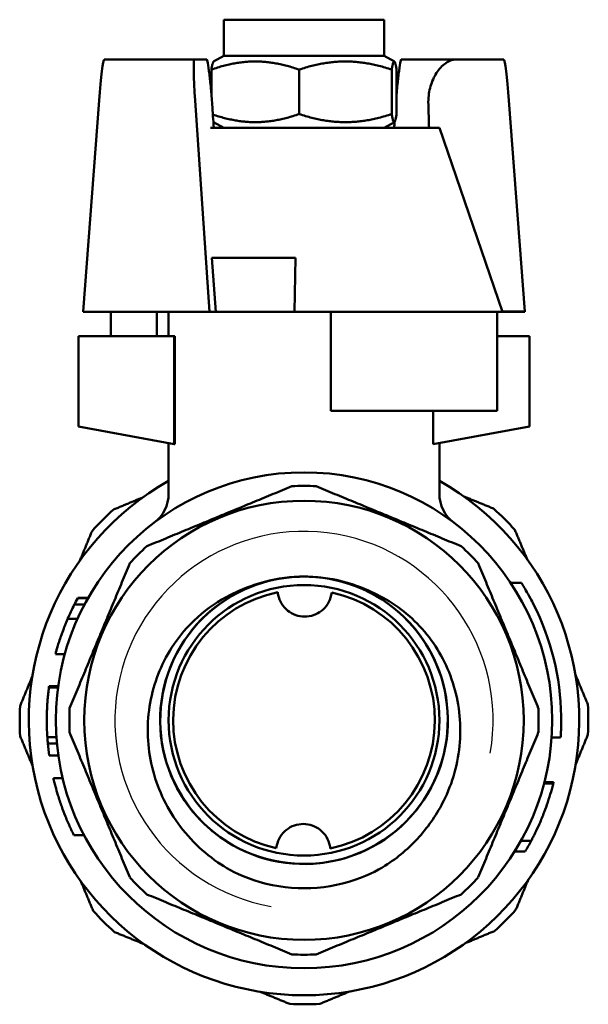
# Model space of a CAD drawing. Header units: millimetres. Extents: x 50 to 190, y 97 to 241.
# Tile 16 of 16: x 159 to 190, y 187 to 241. Entities that reach past the tile are written whole.
import ezdxf

# ---------------------------------------------------------------- set-up
doc = ezdxf.new("R2010")
doc.units = ezdxf.units.MM
doc.layers.add('Видимый контур (ГОСТ)', color=7, linetype='Continuous', lineweight=50)
doc.layers.add('Линия резьбы (ГОСТ)', color=7, linetype='Continuous', lineweight=25)

msp = doc.modelspace()

# ---------------------------------------------------------------- linework, layer by layer
at = {"layer": 'Видимый контур (ГОСТ)'}
for p, q in [((170.229, 241.241), (179.129, 241.241)), ((170.229, 239.241), (170.229, 241.241)), ((179.129, 239.241), (179.129, 241.241)), ((170.229, 239.241), (169.673, 238.92)), ((170.229, 239.241), (179.129, 239.241)), ((179.129, 239.241), (179.684, 238.92)), ((168.601, 239.041), (163.607, 239.041)), ((169.276, 239.041), (168.601, 239.041)), ((183.137, 239.041), (180.081, 239.041)), ((183.137, 239.041), (185.267, 239.041)), ((185.75, 239.041), (185.267, 239.041)), ((169.548, 237.118), (169.548, 238.477)), ((174.407, 236.005), (174.407, 238.477)), ((179.537, 236.005), (179.537, 238.477)), ((179.809, 236.005), (179.809, 238.477)), ((162.442, 225.051), (163.327, 236.759)), ((168.647, 236.759), (169.434, 225.041)), ((186.915, 225.051), (186.031, 236.759)), ((170.229, 235.241), (169.673, 235.562)), ((179.129, 235.241), (179.684, 235.562)), ((172.603, 235.241), (169.492, 235.241)), ((172.603, 235.241), (182.179, 235.241)), ((182.179, 235.241), (185.679, 225.041)), ((169.574, 228.041), (169.788, 225.041)), ((171.786, 228.041), (169.574, 228.041)), ((171.786, 228.041), (173.878, 228.041)), ((174.209, 228.041), (173.878, 228.041)), ((174.16, 225.041), (174.209, 228.041)), ((162.442, 225.041), (162.442, 225.051)), ((162.442, 225.041), (169.434, 225.041)), ((163.968, 225.041), (163.968, 223.687)), ((166.521, 225.041), (166.521, 223.687)), ((167.179, 225.041), (167.179, 223.687)), ((169.434, 225.041), (169.788, 225.041)), ((169.788, 225.041), (171.786, 225.041)), ((173.878, 225.041), (171.786, 225.041)), ((173.878, 225.041), (174.16, 225.041)), ((176.167, 225.041), (174.16, 225.041)), ((176.167, 225.041), (176.167, 219.541)), ((185.389, 225.041), (176.167, 225.041)), ((185.389, 225.041), (185.389, 219.541)), ((185.679, 225.041), (185.389, 225.041)), ((186.266, 225.051), (185.675, 225.051)), ((186.266, 225.041), (185.679, 225.041)), ((186.266, 225.051), (186.915, 225.051)), ((186.266, 225.041), (186.915, 225.041)), ((186.915, 225.041), (186.915, 225.051)), ((167.479, 223.687), (162.179, 223.687)), ((162.179, 223.687), (162.179, 218.687)), ((167.524, 223.687), (167.479, 223.687)), ((167.479, 217.702), (167.479, 223.687)), ((167.524, 223.687), (167.524, 217.694)), ((187.179, 223.687), (185.389, 223.687)), ((187.179, 218.687), (187.179, 223.687)), ((176.167, 219.541), (185.389, 219.541)), ((181.833, 217.694), (181.833, 219.541)), ((162.179, 218.687), (167.479, 217.702)), ((181.833, 217.694), (187.179, 218.687)), ((167.179, 217.758), (167.179, 214.949)), ((167.479, 217.702), (167.524, 217.694)), ((182.179, 217.758), (182.179, 214.949)), ((186.723, 210.003), (186.127, 210.003)), ((162.141, 209.16), (162.142, 209.162)), ((162.141, 209.16), (162.712, 209.16)), ((162.142, 209.162), (162.713, 209.162)), ((162.144, 209.165), (162.144, 209.166)), ((162.145, 209.167), (162.145, 209.168)), ((162.147, 209.171), (162.147, 209.171)), ((162.148, 209.173), (162.72, 209.173)), ((162.148, 209.173), (162.148, 209.173)), ((162.148, 209.173), (162.72, 209.173)), ((161.954, 208.801), (162.516, 208.801)), ((161.584, 208.007), (162.13, 208.007)), ((161.013, 206.426), (161.013, 206.426)), ((160.907, 206.049), (161.425, 206.049)), ((160.555, 204.282), (160.555, 204.283)), ((160.555, 204.283), (161.06, 204.283)), ((160.555, 204.282), (161.06, 204.282)), ((160.539, 204.159), (160.539, 204.159)), ((160.546, 204.209), (161.05, 204.209)), ((160.46, 201.449), (160.459, 201.451)), ((160.459, 201.451), (160.961, 201.451)), ((160.46, 201.449), (160.961, 201.449)), ((160.462, 201.412), (160.462, 201.412)), ((160.487, 201.096), (160.989, 201.096)), ((188.896, 201.429), (188.395, 201.429)), ((160.563, 200.438), (161.068, 200.438)), ((160.793, 199.186), (161.306, 199.186)), ((160.805, 199.133), (160.805, 199.134)), ((160.806, 199.131), (160.806, 199.131)), ((160.806, 199.129), (160.806, 199.129)), ((160.807, 199.126), (160.807, 199.127)), ((188.491, 198.884), (187.975, 198.884)), ((188.51, 198.958), (187.994, 198.958)), ((161.31, 197.453), (161.31, 197.454)), ((161.934, 196.012), (162.496, 196.012)), ((187.267, 195.71), (186.698, 195.71)), ((186.932, 195.112), (186.346, 195.112))]:
    msp.add_line(p, q, dxfattribs=at)
for radius in [13.75, 12.176, 7.5]:
    msp.add_circle((174.679, 202.387), radius, dxfattribs=at)
for centre, radius, start, end in [((174.679, 202.387), 15.25, 119.4592, 60.5408), ((174.679, 202.387), 13, 87.0572, 92.9428), ((165.179, 214.949), 2, 307.0976, 0), ((184.179, 214.949), 2, 180, 232.9024), ((174.679, 202.387), 15.75, 132.1281, 138.2022), ((174.679, 202.387), 15.75, 42.1281, 48.2022), ((174.679, 202.387), 13, 132.0572, 137.9428), ((174.679, 202.387), 13, 42.0572, 47.9428), ((174.679, 202.387), 7.97, 231.465, 231.1251), ((174.679, 202.387), 7.97, 88.4765, 91.8229), ((174.679, 202.387), 14.25, 151.6237, 153.2482), ((174.679, 202.387), 14.25, 151.5622, 151.6144), ((174.679, 202.387), 7.25, 101.5407, 257.7897), ((174.679, 202.387), 7.25, 281.5407, 77.7897), ((174.679, 202.387), 14.25, 153.2482, 156.7715), ((174.679, 202.387), 14.25, 0.9365, 26.798), ((174.679, 202.387), 14.25, 172.3581, 172.6545), ((174.679, 202.387), 15.75, 177.1281, 183.2022), ((174.679, 202.387), 15.75, 357.1281, 3.2022), ((174.679, 202.387), 13, 177.0572, 182.9428), ((174.679, 202.387), 13, 357.0572, 2.9428), ((174.679, 202.387), 14.25, 183.7757, 185.2003), ((174.679, 202.387), 14.25, 185.2003, 187.8626), ((174.679, 202.387), 14.25, 345.7684, 346.0755), ((174.679, 202.387), 14.25, 329.3012, 332.058), ((174.679, 202.387), 13, 222.0572, 227.9428), ((174.679, 202.387), 13, 312.0572, 317.9428), ((174.679, 202.387), 15.75, 222.1281, 228.2022), ((174.679, 202.387), 15.75, 312.1281, 318.2022), ((174.679, 202.387), 13, 267.0572, 272.9428), ((174.679, 202.387), 15.75, 267.1281, 273.2022)]:
    msp.add_arc(centre, radius, start, end, dxfattribs=at)
for centre, major_axis, ratio, start_param, end_param in [((163.428, 236.541), (0.179, 2.5), 0.046878, 0.003354, 1.486884), ((168.78, 236.541), (-0.179, 2.5), 0.046878, 6.279833, 7.763363), ((185.929, 236.541), (-0.179, 2.5), 0.046878, 4.796301, 6.279831), ((174.679, 169.041), (7.492, -105), 0.003348, 4.013924, 4.02998), ((174.679, 169.04), (-7.492, -105), 0.003348, 2.253207, 2.257329)]:
    msp.add_ellipse(centre, major_axis=major_axis, ratio=ratio, start_param=start_param, end_param=end_param, dxfattribs=at)
for points, knots in [([(169.276, 239.041), (169.294, 239.041), (169.321, 238.959), (169.372, 238.698), (169.405, 238.479), (169.462, 238.024), (169.494, 237.719), (169.545, 237.163), (169.572, 236.826), (169.592, 236.541)], [1.997133, 1.997133, 1.997133, 1.997133, 2.1112677, 2.1112677, 2.2193159, 2.2193159, 2.3152891, 2.3152891, 2.401232, 2.401232, 2.401232, 2.401232]), ([(180.081, 239.041), (180.063, 239.041), (180.036, 238.959), (179.985, 238.698), (179.952, 238.479), (179.896, 238.024), (179.863, 237.719), (179.827, 237.331), (179.818, 237.226), (179.809, 237.117)], [1.9971338, 1.9971338, 1.9971338, 1.9971338, 2.1112687, 2.1112687, 2.219317, 2.219317, 2.3152903, 2.3152903, 2.3464714, 2.3464714, 2.3464714, 2.3464714]), ([(181.567, 236.541), (181.562, 236.707), (181.569, 236.872), (181.622, 237.32), (181.691, 237.59), (181.895, 238.1), (182.033, 238.33), (182.363, 238.724), (182.557, 238.872), (182.882, 239.013), (183.012, 239.041), (183.137, 239.041)], [0.8404079, 0.8404079, 0.8404079, 0.8404079, 0.8906396, 0.8906396, 0.9791845, 0.9791845, 1.0766663, 1.0766663, 1.1860617, 1.1860617, 1.2579209, 1.2579209, 1.2579209, 1.2579209]), ([(174.425, 210.35), (174.04, 210.34), (173.656, 210.301), (173.277, 210.233), (171.177, 209.858), (169.249, 208.6), (168.06, 206.828), (166.876, 205.062), (166.441, 202.811), (166.882, 200.732), (167.322, 198.658), (168.628, 196.783), (170.419, 195.651), (172.206, 194.521), (174.453, 194.144), (176.51, 194.63), (178.583, 195.12), (180.437, 196.479), (181.527, 198.309), (182.61, 200.129), (182.925, 202.389), (182.381, 204.435), (181.836, 206.488), (180.431, 208.299), (178.578, 209.338), (177.455, 209.968), (176.178, 210.32), (174.891, 210.355)], [-6.25137, -6.25137, -6.25137, -6.25137, -6.106428, -6.106428, -6.106428, -5.303343, -5.303343, -5.303343, -4.503156, -4.503156, -4.503156, -3.705431, -3.705431, -3.705431, -2.909747, -2.909747, -2.909747, -2.107845, -2.107845, -2.107845, -1.310972, -1.310972, -1.310972, -0.511244, -0.511244, -0.511244, -0.02659, -0.02659, -0.02659, -0.02659]), ([(170.612, 209.348), (170.98, 209.531), (171.525, 209.788), (172.946, 210.211), (173.681, 210.331), (174.425, 210.353)], [0, 0, 0, 0, 0.1232054, 0.1232054, 0.2490233, 0.2490233, 0.2490233, 0.2490233]), ([(174.891, 210.355), (175.635, 210.336), (176.371, 210.22), (177.793, 209.804), (178.34, 209.55), (178.709, 209.369)], [0.0209313, 0.0209313, 0.0209313, 0.0209313, 0.2447848, 0.2447848, 0.464101, 0.464101, 0.464101, 0.464101]), ([(186.723, 210.003), (186.723, 210.003), (186.73, 209.992), (186.757, 209.949), (186.777, 209.917), (186.846, 209.804), (186.906, 209.706), (187.05, 209.46), (187.137, 209.307), (187.283, 209.037), (187.341, 208.925), (187.398, 208.812)], [-0.2013491, -0.2013491, -0.2013491, -0.2013491, -0.1730022, -0.1730022, -0.1450125, -0.1450125, -0.0952297, -0.0952297, -0.0380178, -0.0380178, 0, 0, 0, 0]), ([(170.092, 194.385), (169.101, 195.035), (168.245, 195.871), (166.921, 197.802), (166.457, 198.874), (165.978, 201.109), (165.956, 202.248), (166.352, 204.443), (166.754, 205.478), (167.749, 207.038), (168.235, 207.613), (169.341, 208.606), (169.953, 209.022), (170.612, 209.348)], [0, 0, 0, 0, 0.355591, 0.355591, 0.702927, 0.702927, 1.042007, 1.042007, 1.372826, 1.372826, 1.598236, 1.598236, 1.819624, 1.819624, 1.819624, 1.819624]), ([(173.228, 209.491), (173.233, 209.438), (173.241, 209.386), (173.285, 209.175), (173.348, 209.007), (173.532, 208.705), (173.653, 208.57), (173.907, 208.367), (174.056, 208.282), (174.378, 208.167), (174.551, 208.138), (174.874, 208.136), (175.047, 208.163), (175.37, 208.274), (175.52, 208.358), (175.776, 208.558), (175.899, 208.691), (176.086, 208.991), (176.152, 209.158), (176.187, 209.318), (176.198, 209.369), (176.206, 209.42), (176.212, 209.473)], [-0.4196831, -0.4196831, -0.4196831, -0.4196831, -0.4031932, -0.4031932, -0.3508713, -0.3508713, -0.2985493, -0.2985493, -0.250073, -0.250073, -0.2015966, -0.2015966, -0.1531202, -0.1531202, -0.1046439, -0.1046439, -0.0523219, -0.0523219, 0, 0, 0, 0.0164899, 0.0164899, 0.0164899, 0.0164899]), ([(178.709, 209.369), (179.662, 208.903), (180.513, 208.254), (181.942, 206.646), (182.498, 205.697), (183.228, 203.615), (183.386, 202.498), (183.268, 200.238), (182.984, 199.117), (182.146, 197.345), (181.698, 196.659), (180.623, 195.416), (179.998, 194.867), (179.307, 194.409)], [0, 0, 0, 0, 0.318295, 0.318295, 0.644833, 0.644833, 0.979611, 0.979611, 1.322626, 1.322626, 1.56655, 1.56655, 1.81449, 1.81449, 1.81449, 1.81449]), ([(161.223, 207.08), (161.269, 207.209), (161.319, 207.348), (161.41, 207.586), (161.444, 207.67), (161.48, 207.759), (161.492, 207.789), (161.503, 207.816)], [-0.06228605, -0.06228605, -0.06228605, -0.06228605, -0.03774765, -0.03774765, -0.01408351, -0.01408351, 0, 0, 0, 0]), ([(161.503, 207.816), (161.527, 207.874), (161.547, 207.922), (161.565, 207.964), (161.577, 207.991), (161.583, 208.006), (161.584, 208.007), (161.584, 208.007)], [-0.1975178, -0.1975178, -0.1975178, -0.1975178, -0.0662288, -0.0662288, -0.0159778, -0.0159778, 0, 0, 0, 0]), ([(160.99, 206.347), (161.012, 206.424), (161.038, 206.51), (161.091, 206.681), (161.123, 206.785), (161.187, 206.974), (161.205, 207.027), (161.223, 207.08)], [-0.1134964, -0.1134964, -0.1134964, -0.1134964, -0.0602802, -0.0602802, -0.0168519, -0.0168519, 0, 0, 0, 0]), ([(160.907, 206.049), (160.907, 206.049), (160.911, 206.064), (160.93, 206.133), (160.943, 206.183), (160.971, 206.28), (160.98, 206.312), (160.99, 206.347)], [-0.08783939, -0.08783939, -0.08783939, -0.08783939, -0.04859602, -0.04859602, -0.01465121, -0.01465121, 0, 0, 0, 0]), ([(160.463, 203.371), (160.468, 203.454), (160.475, 203.538), (160.488, 203.693), (160.495, 203.763), (160.511, 203.921), (160.519, 203.99), (160.532, 204.104), (160.538, 204.147), (160.544, 204.199), (160.546, 204.209), (160.546, 204.209)], [-0.1247853, -0.1247853, -0.1247853, -0.1247853, -0.1057839, -0.1057839, -0.0883752, -0.0883752, -0.0637712, -0.0637712, -0.0307196, -0.0307196, 0, 0, 0, 0]), ([(160.434, 202.761), (160.435, 202.831), (160.438, 202.905), (160.445, 203.065), (160.449, 203.146), (160.456, 203.279), (160.459, 203.325), (160.463, 203.371)], [-0.06475135, -0.06475135, -0.06475135, -0.06475135, -0.04031775, -0.04031775, -0.01375184, -0.01375184, 0, 0, 0, 0]), ([(160.429, 202.24), (160.428, 202.371), (160.428, 202.506), (160.432, 202.69), (160.433, 202.725), (160.434, 202.761)], [-0.06627107, -0.06627107, -0.06627107, -0.06627107, -0.01224381, -0.01224381, 0, 0, 0, 0]), ([(188.927, 202.62), (188.928, 202.536), (188.929, 202.452), (188.929, 202.29), (188.928, 202.212), (188.924, 201.994), (188.919, 201.865), (188.91, 201.653), (188.905, 201.57), (188.898, 201.457), (188.896, 201.429), (188.896, 201.429)], [-0.1872005, -0.1872005, -0.1872005, -0.1872005, -0.161897, -0.161897, -0.1373808, -0.1373808, -0.0903749, -0.0903749, -0.0451462, -0.0451462, 0, 0, 0, 0]), ([(160.459, 201.451), (160.454, 201.531), (160.438, 201.817), (160.431, 202.128), (160.43, 202.183), (160.429, 202.24)], [-0.1301343, -0.1301343, -0.1301343, -0.1301343, -0.0230476, -0.0230476, 0, 0, 0, 0]), ([(161.257, 197.599), (161.183, 197.808), (161.11, 198.028), (160.998, 198.397), (160.95, 198.564), (160.882, 198.818), (160.862, 198.901), (160.828, 199.034), (160.816, 199.087), (160.797, 199.168), (160.793, 199.186), (160.793, 199.186)], [-0.185958, -0.185958, -0.185958, -0.185958, -0.1343472, -0.1343472, -0.0948461, -0.0948461, -0.0663469, -0.0663469, -0.0364272, -0.0364272, 0, 0, 0, 0]), ([(188.491, 198.884), (188.491, 198.884), (188.488, 198.87), (188.47, 198.803), (188.458, 198.755), (188.418, 198.606), (188.39, 198.505), (188.315, 198.247), (188.25, 198.036), (188.124, 197.662), (188.057, 197.475), (187.988, 197.296)], [-0.1915164, -0.1915164, -0.1915164, -0.1915164, -0.1682523, -0.1682523, -0.1475372, -0.1475372, -0.1194574, -0.1194574, -0.0576516, -0.0576516, 0, 0, 0, 0]), ([(161.934, 196.012), (161.934, 196.012), (161.928, 196.024), (161.9, 196.081), (161.878, 196.125), (161.81, 196.266), (161.764, 196.363), (161.644, 196.625), (161.548, 196.846), (161.394, 197.229), (161.322, 197.416), (161.257, 197.599)], [-0.200259, -0.200259, -0.200259, -0.200259, -0.1778636, -0.1778636, -0.1555638, -0.1555638, -0.1252762, -0.1252762, -0.058322, -0.058322, 0, 0, 0, 0]), ([(187.988, 197.296), (187.905, 197.079), (187.814, 196.857), (187.647, 196.477), (187.563, 196.298), (187.451, 196.068), (187.408, 195.981), (187.338, 195.844), (187.313, 195.797), (187.276, 195.725), (187.267, 195.71), (187.267, 195.71)], [-0.2617476, -0.2617476, -0.2617476, -0.2617476, -0.1733896, -0.1733896, -0.1005195, -0.1005195, -0.0641967, -0.0641967, -0.0348692, -0.0348692, 0, 0, 0, 0]), ([(176.129, 195.284), (176.124, 195.336), (176.116, 195.388), (176.073, 195.6), (176.009, 195.767), (175.825, 196.069), (175.704, 196.204), (175.45, 196.407), (175.301, 196.493), (174.979, 196.607), (174.807, 196.636), (174.483, 196.638), (174.31, 196.611), (173.987, 196.5), (173.837, 196.416), (173.581, 196.217), (173.459, 196.083), (173.271, 195.783), (173.205, 195.616), (173.171, 195.456), (173.16, 195.406), (173.151, 195.354), (173.145, 195.301)], [-0.4196831, -0.4196831, -0.4196831, -0.4196831, -0.4031932, -0.4031932, -0.3508713, -0.3508713, -0.2985493, -0.2985493, -0.250073, -0.250073, -0.2015966, -0.2015966, -0.1531202, -0.1531202, -0.1046439, -0.1046439, -0.0523219, -0.0523219, 0, 0, 0, 0.0164899, 0.0164899, 0.0164899, 0.0164899]), ([(179.307, 194.409), (178.956, 194.176), (178.343, 193.821), (176.602, 193.23), (175.654, 193.074), (174.703, 193.072)], [0, 0, 0, 0, 0.1265082, 0.1265082, 0.2614358, 0.2614358, 0.2614358, 0.2614358]), ([(174.703, 193.072), (173.752, 193.069), (172.804, 193.22), (171.06, 193.802), (170.444, 194.154), (170.092, 194.385)], [0, 0, 0, 0, 0.2852909, 0.2852909, 0.5529038, 0.5529038, 0.5529038, 0.5529038])]:
    msp.add_open_spline(points, degree=3, knots=knots, dxfattribs=at)
for points, weights in [([(174.407, 238.477), (171.977, 239.31), (169.548, 238.477)], [1, 1.15470053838, 1]), ([(169.548, 238.477), (169.615, 238.887), (169.673, 238.92)], [1, 1.07054567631, 1.07675166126]), ([(179.537, 238.477), (176.972, 239.31), (174.407, 238.477)], [1, 1.15470053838, 1]), ([(179.809, 238.477), (179.673, 239.31), (179.537, 238.477)], [1, 1.15470053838, 1]), ([(169.631, 235.977), (172.009, 235.182), (174.407, 236.005)], [1.00450363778, 1.15241495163, 1]), ([(174.407, 236.005), (176.972, 235.172), (179.537, 236.005)], [1, 1.15470053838, 1]), ([(179.537, 236.005), (179.673, 235.172), (179.809, 236.005)], [1, 1.15470053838, 1]), ([(169.673, 235.562), (169.666, 235.566), (169.658, 235.576)], [1.07675166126, 1.07594401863, 1.07404670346]), ([(165.97, 212.039), (169.991, 213.705), (174.011, 215.37)], [1, 1.0612244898, 1]), ([(175.346, 215.37), (179.367, 213.705), (183.387, 212.039)], [1, 1.0612244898, 1]), ([(164.114, 214.068), (164.947, 214.416), (165.754, 214.753)], [1.00068343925, 1.00555256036, 1.00712148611]), ([(183.531, 214.804), (184.34, 214.472), (185.176, 214.129)], [1.00712148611, 1.00555256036, 1.00068343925]), ([(162.261, 211.24), (162.594, 212.049), (162.937, 212.885)], [1.00712148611, 1.00555256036, 1.00068343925]), ([(186.36, 212.952), (186.708, 212.118), (187.045, 211.311)], [1.00068343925, 1.00555256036, 1.00712148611]), ([(161.696, 203.055), (163.361, 207.075), (165.026, 211.095)], [1, 1.0612244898, 1]), ([(184.331, 211.095), (185.996, 207.075), (187.661, 203.055)], [1, 1.0612244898, 1]), ([(158.948, 203.176), (159.292, 204.012), (159.624, 204.821)], [1.00068343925, 1.00555256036, 1.00712148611]), ([(189.719, 204.908), (190.056, 204.1), (190.404, 203.267)], [1.00712148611, 1.00555256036, 1.00068343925]), ([(159.638, 199.867), (159.301, 200.674), (158.953, 201.507)], [1.00712148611, 1.00555256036, 1.00068343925]), ([(165.026, 193.679), (163.361, 197.699), (161.696, 201.72)], [1, 1.0612244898, 1]), ([(187.661, 201.72), (185.996, 197.699), (184.331, 193.679)], [1, 1.0612244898, 1]), ([(190.409, 201.598), (190.066, 200.762), (189.733, 199.953)], [1.00068343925, 1.00555256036, 1.00712148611]), ([(162.998, 191.822), (162.65, 192.656), (162.313, 193.463)], [1.00068343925, 1.00555256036, 1.00712148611]), ([(187.096, 193.534), (186.764, 192.725), (186.42, 191.89)], [1.00712148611, 1.00555256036, 1.00068343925]), ([(174.011, 189.404), (169.991, 191.07), (165.97, 192.735)], [1, 1.0612244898, 1]), ([(183.387, 192.735), (179.367, 191.07), (175.346, 189.404)], [1, 1.0612244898, 1]), ([(165.826, 189.97), (165.017, 190.302), (164.181, 190.645)], [1.00712148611, 1.00555256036, 1.00068343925]), ([(185.244, 190.706), (184.41, 190.358), (183.603, 190.021)], [1.00068343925, 1.00555256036, 1.00712148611]), ([(173.89, 186.657), (173.054, 187), (172.245, 187.333)], [1.00068343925, 1.00555256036, 1.00712148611]), ([(177.199, 187.347), (176.392, 187.01), (175.558, 186.662)], [1.00712148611, 1.00555256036, 1.00068343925])]:
    msp.add_rational_spline(points, weights, degree=2, dxfattribs=at)
for points in [[(181.607, 235.241), (181.594, 235.674), (181.581, 236.108), (181.567, 236.541)], [(169.676, 196.182), (169.622, 196.226), (169.568, 196.27), (169.515, 196.315)], [(169.878, 196.024), (169.823, 196.066), (169.768, 196.109), (169.713, 196.153)]]:
    msp.add_open_spline(points, degree=3, dxfattribs=at)
at = {"layer": 'Линия резьбы (ГОСТ)'}
msp.add_arc((174.679, 202.387), 10.477, 350, 260, dxfattribs=at)

doc.saveas('drawing.dxf')
